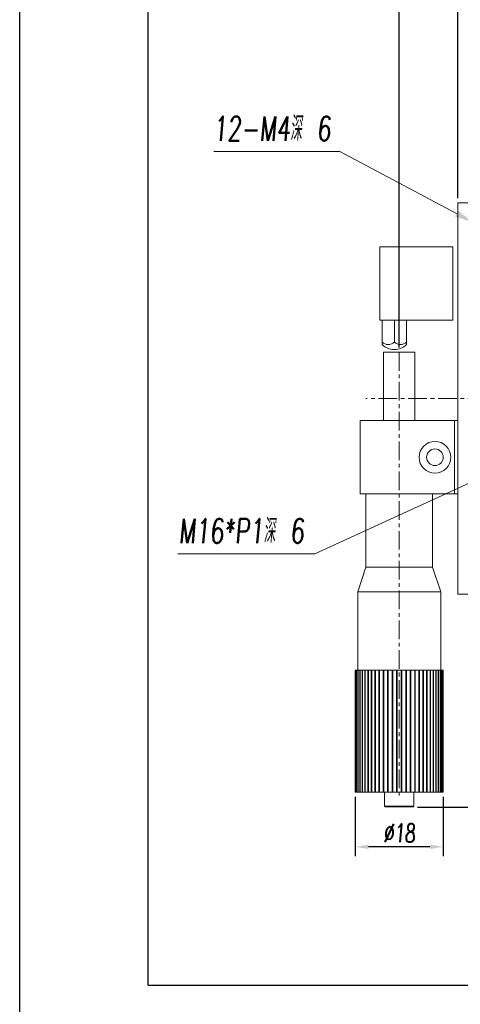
# Model space of a CAD drawing. Header units: millimetres. Extents: x 14895 to 15336, y 302 to 927.
# Tile 5 of 11: x 14895 to 14985, y 619 to 820. Entities that reach past the tile are written whole.
import ezdxf

# ---------------------------------------------------------------- set-up
doc = ezdxf.new("R2010")
doc.units = ezdxf.units.MM
doc.header["$LTSCALE"] = 0.3
doc.linetypes.add('CENTERX2', pattern=[20.32, 12.7, -2.54, 2.54, -2.54])
for name, color, linetype, lineweight in [('中心线', 5, 'CENTERX2', 13), ('剖面线', 50, 'Continuous', 13), ('外框', 7, 'Continuous', 30), ('标注', 1, 'Continuous', 18)]:
    doc.layers.add(name, color=color, linetype=linetype, lineweight=lineweight)
doc.styles.get("Standard").update_dxf_attribs({"font": 'txt.shx', "width": 0.67, "oblique": 5, "bigfont": 'gbcbig.shx'})
doc.dimstyles.new('1.5', dxfattribs={"dimscale": 1.5, "dimtxt": 2.5, "dimasz": 1.8, "dimexe": 1.25, "dimexo": 0.625, "dimtad": 1, "dimdsep": 46, "dimtxsty": 'Standard', "dimcen": 1.8, "dimadec": 0, "dimazin": 0, "dimtfac": 1, "dimtmove": 0, "dimatfit": 3, "dimfxl": 0, "dimarcsym": 0})
doc.dimstyles.new('2$3', dxfattribs={"dimscale": 2, "dimtxt": 2.5, "dimasz": 2, "dimexe": 0.8, "dimexo": 0, "dimgap": 1, "dimtad": 1, "dimtih": 1, "dimtoh": 1, "dimdec": 1, "dimdsep": 46, "dimtxsty": 'Standard', "dimcen": 0, "dimclrd": 256, "dimclre": 256, "dimclrt": 256, "dimadec": 0, "dimazin": 0, "dimtfac": 1, "dimtdec": 1, "dimtmove": 0, "dimatfit": 3, "dimfxl": 0, "dimtzin": 0, "dimlwd": -1, "dimlwe": -1, "dimarcsym": 0})

# ---------------------------------------------------------------- blocks, each defined once
blk = doc.blocks.new('Y')
at = {"lineweight": 30}
blk.add_line((-4136.76, 2009.27), (-3862.74, 2009.27), dxfattribs=at)
for points in [[(-3857.44, 2213.99), (-4154.44, 2213.99), (-4154.44, 2003.97)], [(-4136.76, 2009.27), (-4136.76, 2208.69), (-3862.74, 2208.69)]]:
    blk.add_lwpolyline(points, dxfattribs=at)
blk = doc.blocks.new('W')
blk.add_blockref('Y', (0, 0))
blk = doc.blocks.new('*D116')
at = {"layer": 'Defpoints', "color": 0, "ltscale": 0.3}
for p in [(15031.64, 745.92), (15017.1, 739.25)]:
    blk.add_point(p, dxfattribs=at)
at = {"layer": '标注', "ltscale": 0.3}
for p, q in [((15035.28, 747.58), (15038.92, 749.25)), ((15031.64, 745.92), (15017.1, 739.25)), ((14955.1, 710.81), (15013.46, 737.58)), ((14927.06, 710.81), (14955.1, 710.81))]:
    blk.add_line(p, q, dxfattribs=at)
for points in [[(15035, 748.19), (15035.56, 746.98), (15031.64, 745.92)], [(15013.19, 738.18), (15013.74, 736.97), (15017.1, 739.25)]]:
    blk.add_solid(points, dxfattribs=at)
at = {"layer": '标注', "ltscale": 0.3, "insert": (14940.08, 715.5), "char_height": 5, "attachment_point": 5}
blk.add_mtext('M16*P1深 6', dxfattribs=at)
blk = doc.blocks.new('*D119')
at = {"layer": 'Defpoints', "color": 0}
for p in [(14987.61, 778.52), (14991.14, 776.64)]:
    blk.add_point(p, dxfattribs=at)
at = {"layer": '标注'}
for p, q in [((14934.42, 793.07), (14960.22, 793.07)), ((14960.22, 793.07), (14984.07, 780.4)), ((14991.14, 776.64), (14987.61, 778.52)), ((14994.67, 774.77), (14998.2, 772.89))]:
    blk.add_line(p, q, dxfattribs=at)
for points in [[(14984.39, 780.99), (14983.76, 779.81), (14987.61, 778.52)], [(14994.98, 775.35), (14994.36, 774.18), (14991.14, 776.64)]]:
    blk.add_solid(points, dxfattribs=at)
at = {"layer": '标注', "insert": (14946.32, 797.76), "char_height": 5, "attachment_point": 5}
blk.add_mtext('12-M4深 6', dxfattribs=at)
blk = doc.blocks.new('*D186')
at = {"layer": 'Defpoints', "color": 0}
for p in [(14984.37, 826.81), (14984.37, 782.58), (15064.37, 782.58)]:
    blk.add_point(p, dxfattribs=at)
at = {"layer": '标注', "color": 0, "lineweight": -2}
for p, q in [((14984.37, 783.52), (14984.37, 828.68)), ((15064.37, 783.52), (15064.37, 828.68)), ((15061.67, 826.81), (14987.07, 826.81))]:
    blk.add_line(p, q, dxfattribs=at)
at = {"layer": '标注', "color": 0}
for points in [[(14987.07, 827.26), (14987.07, 826.36), (14984.37, 826.81)], [(15061.67, 827.26), (15061.67, 826.36), (15064.37, 826.81)]]:
    blk.add_solid(points, dxfattribs=at)
at = {"layer": '标注', "color": 0, "insert": (15024.37, 829.62), "char_height": 3.75, "attachment_point": 5}
blk.add_mtext('80', dxfattribs=at)
blk = doc.blocks.new('*D187')
at = {"layer": 'Defpoints', "color": 0}
for p in [(14984.37, 826.81), (14984.37, 782.58), (14972.37, 752.08)]:
    blk.add_point(p, dxfattribs=at)
at = {"layer": '标注', "color": 0, "lineweight": -2}
for p, q in [((14972.37, 753.02), (14972.37, 828.68)), ((14984.37, 783.52), (14984.37, 828.68)), ((14975.07, 826.81), (14981.67, 826.81))]:
    blk.add_line(p, q, dxfattribs=at)
at = {"layer": '标注', "color": 0}
for points in [[(14975.07, 827.26), (14975.07, 826.36), (14972.37, 826.81)], [(14981.67, 827.26), (14981.67, 826.36), (14984.37, 826.81)]]:
    blk.add_solid(points, dxfattribs=at)
at = {"layer": '标注', "color": 0, "insert": (14978.37, 829.62), "char_height": 3.75, "attachment_point": 5}
blk.add_mtext('12', dxfattribs=at)
blk = doc.blocks.new('*D190')
at = {"layer": 'Defpoints', "color": 0}
for p in [(15064.37, 702.58), (15122.2, 702.58), (14975.17, 659.08)]:
    blk.add_point(p, dxfattribs=at)
at = {"layer": '剖面线', "color": 0, "lineweight": -2}
for p, q in [((15065.31, 702.58), (15124.07, 702.58)), ((15122.2, 661.78), (15122.2, 699.88)), ((14976.11, 659.08), (15124.07, 659.08))]:
    blk.add_line(p, q, dxfattribs=at)
at = {"layer": '剖面线', "color": 0}
for points in [[(15121.75, 699.88), (15122.65, 699.88), (15122.2, 702.58)], [(15121.75, 661.78), (15122.65, 661.78), (15122.2, 659.08)]]:
    blk.add_solid(points, dxfattribs=at)
at = {"layer": '剖面线', "color": 0, "insert": (15119.38, 680.83), "char_height": 3.75, "attachment_point": 5, "rotation": 90}
blk.add_mtext('40%%P12.5', dxfattribs=at)
blk = doc.blocks.new('*D201')
at = {"layer": 'Defpoints', "color": 0}
for p in [(14963.38, 662.08), (14981.36, 662.08), (14963.38, 650.94)]:
    blk.add_point(p, dxfattribs=at)
at = {"layer": '标注', "color": 0, "lineweight": -2}
for p, q in [((14963.38, 661.14), (14963.38, 649.06)), ((14981.36, 661.14), (14981.36, 649.06)), ((14978.66, 650.94), (14966.08, 650.94))]:
    blk.add_line(p, q, dxfattribs=at)
at = {"layer": '标注', "color": 0}
for points in [[(14966.08, 651.39), (14966.08, 650.49), (14963.38, 650.94)], [(14978.66, 651.39), (14978.66, 650.49), (14981.36, 650.94)]]:
    blk.add_solid(points, dxfattribs=at)
at = {"layer": '标注', "color": 0, "insert": (14972.37, 653.75), "char_height": 3.75, "attachment_point": 5}
blk.add_mtext('%%C18', dxfattribs=at)
blk = doc.blocks.new('GT')
at = {"color": 7, "linetype": 'Continuous', "lineweight": 15}
for p, q in [((889.82, 513.93), (889.82, 519.53)), ((892.82, 519.73), (890.02, 519.73)), ((890.02, 513.73), (892.82, 513.73))]:
    blk.add_line(p, q, dxfattribs=at)
at = {"color": 8, "linetype": 'Continuous', "lineweight": 15}
for p, q in [((890.02, 519.73), (890.02, 513.75)), ((890.02, 513.75), (890.02, 513.73))]:
    blk.add_line(p, q, dxfattribs=at)
at = {"color": 7, "linetype": 'Continuous', "lineweight": 15}
for centre, start, end in [((890.02, 519.53), 90, 180), ((890.02, 513.93), 180, 270)]:
    blk.add_arc(centre, 0.2, start, end, dxfattribs=at)

msp = doc.modelspace()

# ---------------------------------------------------------------- linework, layer by layer
at = {"color": 7, "linetype": 'Continuous', "lineweight": 15}
for p, q in [((14984.372, 782.581), (14984.372, 702.581)), ((14984.372, 782.581), (15064.372, 782.581)), ((14983.372, 773.581), (14968.372, 773.581)), ((14968.372, 773.581), (14968.372, 758.581)), ((14983.372, 773.581), (14983.372, 758.581)), ((14983.372, 758.581), (14968.372, 758.581)), ((14968.872, 758.581), (14968.872, 754.081)), ((14971.372, 758.581), (14971.372, 754.081)), ((14973.872, 758.581), (14973.872, 754.081)), ((14968.872, 753.62), (14968.872, 754.081)), ((14973.872, 754.081), (14973.872, 753.62)), ((14969.172, 752.081), (14969.172, 738.081)), ((14969.172, 752.081), (14972.372, 752.081)), ((14972.372, 752.081), (14975.572, 752.081)), ((14975.572, 738.081), (14975.572, 752.081)), ((14983.672, 738.081), (14964.372, 738.081)), ((14964.372, 723.081), (14964.372, 738.081)), ((14983.672, 723.081), (14983.672, 738.081)), ((14984.372, 738.081), (14983.672, 738.081)), ((14983.672, 723.081), (14964.372, 723.081)), ((14965.572, 723.081), (14965.572, 708.081)), ((14979.172, 708.081), (14979.172, 723.081)), ((14984.372, 723.081), (14983.672, 723.081)), ((14965.572, 708.081), (14963.872, 703.081)), ((14965.572, 708.081), (14972.372, 708.081)), ((14972.372, 708.081), (14979.172, 708.081)), ((14980.872, 703.081), (14979.172, 708.081)), ((14963.872, 703.081), (14963.872, 687.081)), ((14963.872, 703.081), (14972.372, 703.081)), ((14972.372, 703.081), (14980.872, 703.081)), ((14980.872, 687.081), (14980.872, 703.081)), ((14984.372, 702.581), (15064.372, 702.581)), ((14963.381, 687.081), (14963.381, 662.081)), ((14963.381, 687.081), (14963.388, 687.081)), ((14963.388, 687.081), (14963.388, 662.081)), ((14963.472, 687.081), (14963.388, 687.081)), ((14963.472, 687.081), (14963.472, 662.081)), ((14963.472, 687.081), (14963.494, 687.081)), ((14963.494, 687.081), (14963.494, 662.081)), ((14963.661, 687.081), (14963.494, 687.081)), ((14963.661, 687.081), (14963.661, 662.081)), ((14963.661, 687.081), (14963.697, 687.081)), ((14963.697, 687.081), (14963.697, 662.081)), ((14963.945, 687.081), (14963.697, 687.081)), ((14963.945, 687.081), (14963.945, 662.081)), ((14963.945, 687.081), (14963.996, 687.081)), ((14963.996, 687.081), (14963.996, 662.081)), ((14964.321, 687.081), (14963.996, 687.081)), ((14964.321, 687.081), (14964.321, 662.081)), ((14964.321, 687.081), (14964.386, 687.081)), ((14964.386, 687.081), (14964.386, 662.081)), ((14964.786, 687.081), (14964.386, 687.081)), ((14964.786, 687.081), (14964.786, 662.081)), ((14964.786, 687.081), (14964.863, 687.081)), ((14964.863, 687.081), (14964.863, 662.081)), ((14965.333, 687.081), (14964.863, 687.081)), ((14965.333, 687.081), (14965.333, 662.081)), ((14965.333, 687.081), (14965.423, 687.081)), ((14965.423, 687.081), (14965.423, 662.081)), ((14965.958, 687.081), (14965.423, 687.081)), ((14965.958, 687.081), (14965.958, 662.081)), ((14965.958, 687.081), (14966.059, 687.081)), ((14966.059, 687.081), (14966.059, 662.081)), ((14966.653, 687.081), (14966.059, 687.081)), ((14966.653, 687.081), (14966.653, 662.081)), ((14966.653, 687.081), (14966.764, 687.081)), ((14966.764, 687.081), (14966.764, 662.081)), ((14967.411, 687.081), (14966.764, 687.081)), ((14967.411, 687.081), (14967.411, 662.081)), ((14967.411, 687.081), (14967.53, 687.081)), ((14967.53, 687.081), (14967.53, 662.081)), ((14968.223, 687.081), (14967.53, 687.081)), ((14968.223, 687.081), (14968.223, 662.081)), ((14968.223, 687.081), (14968.35, 687.081)), ((14968.35, 687.081), (14968.35, 662.081)), ((14969.08, 687.081), (14968.35, 687.081)), ((14969.08, 687.081), (14969.08, 662.081)), ((14969.08, 687.081), (14969.213, 687.081)), ((14969.213, 687.081), (14969.213, 662.081)), ((14969.974, 687.081), (14969.213, 687.081)), ((14969.974, 687.081), (14969.974, 662.081)), ((14969.974, 687.081), (14970.112, 687.081)), ((14970.112, 687.081), (14970.112, 662.081)), ((14970.894, 687.081), (14970.112, 687.081)), ((14970.894, 687.081), (14970.894, 662.081)), ((14970.894, 687.081), (14971.035, 687.081)), ((14971.035, 687.081), (14971.035, 662.081)), ((14971.83, 687.081), (14971.035, 687.081)), ((14971.83, 687.081), (14971.83, 662.081)), ((14971.83, 687.081), (14971.972, 687.081)), ((14971.972, 687.081), (14971.972, 662.081)), ((14972.772, 687.081), (14971.972, 687.081)), ((14972.772, 687.081), (14972.772, 662.081)), ((14972.772, 687.081), (14972.914, 687.081)), ((14972.914, 687.081), (14972.914, 662.081)), ((14973.71, 687.081), (14972.914, 687.081)), ((14973.71, 687.081), (14973.71, 662.081)), ((14973.71, 687.081), (14973.85, 687.081)), ((14973.85, 687.081), (14973.85, 662.081)), ((14974.633, 687.081), (14973.85, 687.081)), ((14974.633, 687.081), (14974.633, 662.081)), ((14974.633, 687.081), (14974.77, 687.081)), ((14974.77, 687.081), (14974.77, 662.081)), ((14975.531, 687.081), (14974.77, 687.081)), ((14975.531, 687.081), (14975.531, 662.081)), ((14975.531, 687.081), (14975.664, 687.081)), ((14975.664, 687.081), (14975.664, 662.081)), ((14976.394, 687.081), (14975.664, 687.081)), ((14976.394, 687.081), (14976.394, 662.081)), ((14976.394, 687.081), (14976.521, 687.081)), ((14976.521, 687.081), (14976.521, 662.081)), ((14977.214, 687.081), (14976.521, 687.081)), ((14977.214, 687.081), (14977.214, 662.081)), ((14977.214, 687.081), (14977.333, 687.081)), ((14977.333, 687.081), (14977.333, 662.081)), ((14977.98, 687.081), (14977.333, 687.081)), ((14977.98, 687.081), (14977.98, 662.081)), ((14977.98, 687.081), (14978.091, 687.081)), ((14978.091, 687.081), (14978.091, 662.081)), ((14978.686, 687.081), (14978.091, 687.081)), ((14978.686, 687.081), (14978.686, 662.081)), ((14978.686, 687.081), (14978.786, 687.081)), ((14978.786, 687.081), (14978.786, 662.081)), ((14979.321, 687.081), (14978.786, 687.081)), ((14979.321, 687.081), (14979.321, 662.081)), ((14979.321, 687.081), (14979.411, 687.081)), ((14979.411, 687.081), (14979.411, 662.081)), ((14979.881, 687.081), (14979.411, 687.081)), ((14979.881, 687.081), (14979.881, 662.081)), ((14979.881, 687.081), (14979.959, 687.081)), ((14979.959, 687.081), (14979.959, 662.081)), ((14980.359, 687.081), (14979.959, 687.081)), ((14980.359, 687.081), (14980.359, 662.081)), ((14980.359, 687.081), (14980.423, 687.081)), ((14980.423, 687.081), (14980.423, 662.081)), ((14980.749, 687.081), (14980.423, 687.081)), ((14980.749, 687.081), (14980.749, 662.081)), ((14980.749, 687.081), (14980.8, 687.081)), ((14980.8, 687.081), (14980.8, 662.081)), ((14981.047, 687.081), (14980.8, 687.081)), ((14981.047, 687.081), (14981.047, 662.081)), ((14981.047, 687.081), (14981.084, 687.081)), ((14981.084, 687.081), (14981.084, 662.081)), ((14981.25, 687.081), (14981.084, 687.081)), ((14981.25, 687.081), (14981.25, 662.081)), ((14981.25, 687.081), (14981.272, 687.081)), ((14981.272, 687.081), (14981.272, 662.081)), ((14981.356, 687.081), (14981.272, 687.081)), ((14981.356, 687.081), (14981.356, 662.081)), ((14981.356, 687.081), (14981.363, 687.081)), ((14981.363, 687.081), (14981.363, 662.081)), ((14963.381, 662.081), (14963.388, 662.081)), ((14963.388, 662.081), (14963.472, 662.081)), ((14963.472, 662.081), (14963.494, 662.081)), ((14963.494, 662.081), (14963.661, 662.081)), ((14963.661, 662.081), (14963.697, 662.081)), ((14963.697, 662.081), (14963.945, 662.081)), ((14963.945, 662.081), (14963.996, 662.081)), ((14963.996, 662.081), (14964.321, 662.081)), ((14964.321, 662.081), (14964.386, 662.081)), ((14964.386, 662.081), (14964.786, 662.081)), ((14964.786, 662.081), (14964.863, 662.081)), ((14964.863, 662.081), (14965.333, 662.081)), ((14965.333, 662.081), (14965.423, 662.081)), ((14965.423, 662.081), (14965.958, 662.081)), ((14965.958, 662.081), (14966.059, 662.081)), ((14966.059, 662.081), (14966.653, 662.081)), ((14966.653, 662.081), (14966.764, 662.081)), ((14966.764, 662.081), (14967.411, 662.081)), ((14967.411, 662.081), (14967.53, 662.081)), ((14967.53, 662.081), (14968.223, 662.081)), ((14968.223, 662.081), (14968.35, 662.081)), ((14968.35, 662.081), (14969.08, 662.081)), ((14969.08, 662.081), (14969.213, 662.081)), ((14969.213, 662.081), (14969.974, 662.081)), ((14969.974, 662.081), (14970.112, 662.081)), ((14970.112, 662.081), (14970.894, 662.081)), ((14970.894, 662.081), (14971.035, 662.081)), ((14971.035, 662.081), (14971.83, 662.081)), ((14971.83, 662.081), (14971.972, 662.081)), ((14971.972, 662.081), (14972.772, 662.081)), ((14972.772, 662.081), (14972.914, 662.081)), ((14972.914, 662.081), (14973.71, 662.081)), ((14973.71, 662.081), (14973.85, 662.081)), ((14973.85, 662.081), (14974.633, 662.081)), ((14974.633, 662.081), (14974.77, 662.081)), ((14974.77, 662.081), (14975.531, 662.081)), ((14975.531, 662.081), (14975.664, 662.081)), ((14975.664, 662.081), (14976.394, 662.081)), ((14976.394, 662.081), (14976.521, 662.081)), ((14976.521, 662.081), (14977.214, 662.081)), ((14977.214, 662.081), (14977.333, 662.081)), ((14977.333, 662.081), (14977.98, 662.081)), ((14977.98, 662.081), (14978.091, 662.081)), ((14978.091, 662.081), (14978.686, 662.081)), ((14978.686, 662.081), (14978.786, 662.081)), ((14978.786, 662.081), (14979.321, 662.081)), ((14979.321, 662.081), (14979.411, 662.081)), ((14979.411, 662.081), (14979.881, 662.081)), ((14979.881, 662.081), (14979.959, 662.081)), ((14979.959, 662.081), (14980.359, 662.081)), ((14980.359, 662.081), (14980.423, 662.081)), ((14980.423, 662.081), (14980.749, 662.081)), ((14980.749, 662.081), (14980.8, 662.081)), ((14980.8, 662.081), (14981.047, 662.081)), ((14981.047, 662.081), (14981.084, 662.081)), ((14981.084, 662.081), (14981.25, 662.081)), ((14981.25, 662.081), (14981.272, 662.081)), ((14981.272, 662.081), (14981.356, 662.081)), ((14981.356, 662.081), (14981.363, 662.081))]:
    msp.add_line(p, q, dxfattribs=at)
for radius in [3.25, 1.7]:
    msp.add_circle((14979.672, 730.581), radius, dxfattribs=at)
for centre, radius, start, end in [((14970.122, 755.554), 1.932, 229.68212, 310.31788), ((14971.372, 756.109), 3.528, 224.87389, 270), ((14972.622, 755.554), 1.932, 229.68212, 310.31788), ((14971.372, 756.109), 3.528, 270, 315.12611)]:
    msp.add_arc(centre, radius, start, end, dxfattribs=at)
at = {"layer": '中心线'}
for p, q in [((14972.372, 752.081), (14972.372, 660.709)), ((15075.572, 742.581), (14965.522, 742.581))]:
    msp.add_line(p, q, dxfattribs=at)

# ---------------------------------------------------------------- block references
at = {"layer": '外框', "lineweight": 25, "xscale": 1.487159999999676, "yscale": 1.487160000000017, "zscale": 1.48716}
msp.add_blockref('W', (21073.028, -2365.421), dxfattribs=at)
at = {"layer": '标注', "xscale": -1, "rotation": 270}
msp.add_blockref('GT', (14455.64, -230.735), dxfattribs=at)

# ---------------------------------------------------------------- dimensions: what is measured, and where the dimension line sits
at = {"layer": '剖面线'}
dim = msp.add_linear_dim(base=(15122.195, 702.581), p1=(14975.172, 659.081), p2=(15064.372, 702.581), angle=270, text='40%%P12.5', dimstyle='1.5', dxfattribs=at)
dim.commit()
dim.dimension.update_dxf_attribs({"geometry": '*D190', "text_midpoint": (15119.383, 680.831)})
at = {"layer": '标注'}
for p1, picture, middle in [((14972.372, 752.081), '*D187', (14978.372, 829.621)), ((15064.372, 782.581), '*D186', (15024.372, 829.621))]:
    dim = msp.add_linear_dim(base=(14984.372, 826.809), p1=p1, p2=(14984.372, 782.581), dimstyle='1.5', dxfattribs=at)
    dim.commit()
    dim.dimension.update_dxf_attribs({"geometry": picture, "text_midpoint": middle})
dim = msp.add_diameter_dim_2p(p1=(14991.138, 776.642), p2=(14987.606, 778.519), text='12-M4深 6', dimstyle='2$3', dxfattribs=at)
dim.commit()
dim.dimension.update_dxf_attribs({"geometry": '*D119', "text_midpoint": (14946.324, 793.071), "dimtype": 163})
at = {"layer": '标注', "ltscale": 0.3}
dim = msp.add_diameter_dim_2p(p1=(15031.644, 745.916), p2=(15017.1, 739.246), text='M16*P1深 6', dimstyle='2$3', override={"dimtmove": 1}, dxfattribs=at)
dim.commit()
dim.dimension.update_dxf_attribs({"geometry": '*D116', "text_midpoint": (14955.095, 710.81), "dimtype": 163})
at = {"layer": '标注'}
dim = msp.add_linear_dim(base=(14963.381, 650.94), p1=(14981.363, 662.081), p2=(14963.381, 662.081), text='%%C18', dimstyle='1.5', dxfattribs=at)
dim.commit()
dim.dimension.update_dxf_attribs({"geometry": '*D201', "text_midpoint": (14972.372, 653.752)})

doc.saveas('drawing.dxf')
